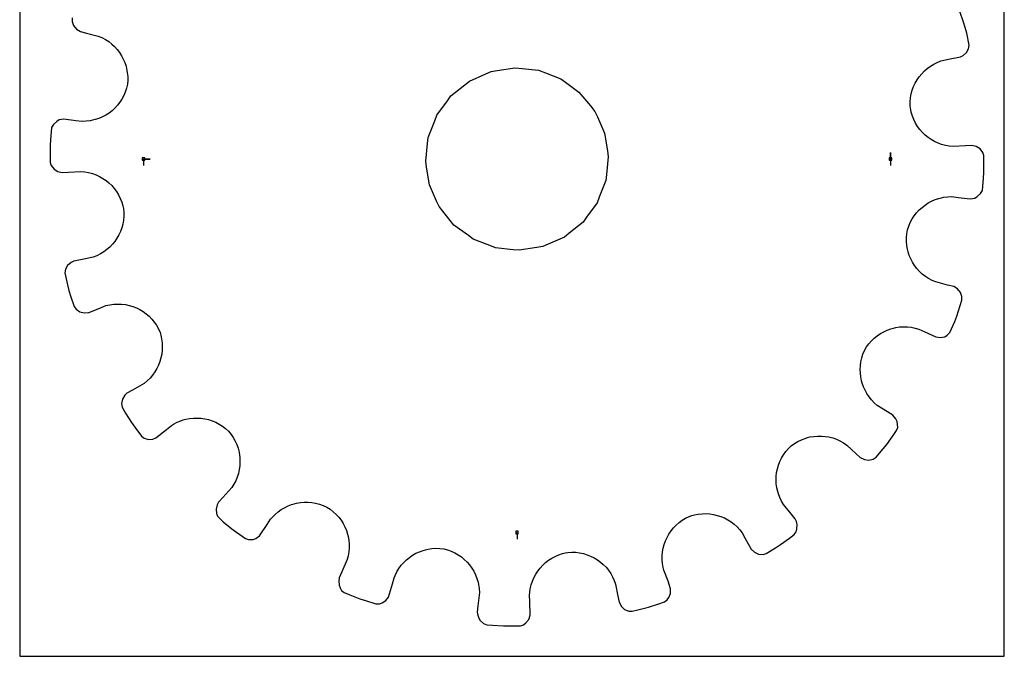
# Model space of a CAD drawing. Extents: x 0 to 216, y 0 to 279.
# Tile 1 of 2: x 0 to 216, y 0 to 140. Entities that reach past the tile are written whole.
import ezdxf

# ---------------------------------------------------------------- set-up
doc = ezdxf.new("R2010")
doc.units = 0

msp = doc.modelspace()

# ---------------------------------------------------------------- linework, layer by layer
at = {"layer": 'annotation', "color": 1}
for p, q in [((190.959435, 109.051908), (190.959435, 110.480658)), ((190.959435, 109.051908), (190.959435, 110.480658)), ((190.959435, 110.480658), (190.959435, 109.051908)), ((27.144382, 109.051908), (28.573132, 109.051908)), ((27.144382, 109.051908), (28.573132, 109.051908)), ((28.573132, 109.051908), (27.144382, 109.051908)), ((27.144382, 109.051908), (27.144382, 107.623158)), ((190.959435, 109.051908), (190.959435, 107.623158)), ((109.051908, 27.144382), (109.051908, 25.715632))]:
    msp.add_line(p, q, dxfattribs=at)
at = {"layer": 'boundary', "color": 5}
for p, q in [((206.93179, 139.087749), (206.161447, 141.378212)), ((11.487747, 139.978734), (11.481042, 139.232808)), ((11.481042, 139.232808), (11.809977, 138.306217)), ((11.809977, 138.306217), (12.432149, 137.544593)), ((207.338126, 137.87959), (206.93179, 139.087749)), ((12.432149, 137.544593), (13.300322, 137.028512)), ((13.300322, 137.028512), (14.654836, 136.680164)), ((14.654836, 136.680164), (17.222766, 136.019756)), ((17.222766, 136.019756), (18.031522, 135.673375)), ((207.648739, 136.643355), (207.338126, 137.87959)), ((208.224923, 134.042332), (207.648739, 136.643355)), ((18.031522, 135.673375), (18.795922, 135.263902)), ((18.795922, 135.263902), (19.514762, 134.794733)), ((19.514762, 134.794733), (20.184552, 134.270592)), ((20.184552, 134.270592), (20.803485, 133.695131)), ((208.06897, 133.241449), (208.224923, 134.042332)), ((20.803485, 133.695131), (21.369214, 133.072441)), ((21.369214, 133.072441), (21.879327, 132.406431)), ((21.879327, 132.406431), (22.331586, 131.701365)), ((22.331586, 131.701365), (22.723471, 130.960979)), ((206.25765, 131.458581), (206.844933, 131.763224)), ((206.844933, 131.763224), (207.589542, 132.397963)), ((207.589542, 132.397963), (208.06897, 133.241449)), ((22.723471, 130.960979), (23.052707, 130.189483)), ((23.052707, 130.189483), (23.316847, 129.390723)), ((199.682268, 129.420888), (200.411381, 129.86735)), ((200.411381, 129.86735), (201.184035, 130.253323)), ((201.184035, 130.253323), (201.997994, 130.574767)), ((201.997994, 130.574767), (203.656154, 130.947486)), ((203.656154, 130.947486), (206.25765, 131.458581)), ((23.316847, 129.390723), (23.445706, 128.85278)), ((23.445706, 128.85278), (23.596866, 128.01859)), ((23.596866, 128.01859), (23.676697, 127.167915)), ((197.25447, 127.106509), (197.783176, 127.756555)), ((197.783176, 127.756555), (198.365843, 128.361482)), ((198.365843, 128.361482), (198.999687, 128.917589)), ((198.999687, 128.917589), (199.682268, 129.420888)), ((23.613537, 125.432964), (23.431039, 124.574684)), ((23.683208, 126.304556), (23.613537, 125.432964)), ((23.676697, 127.167915), (23.683208, 126.304556)), ((196.018575, 124.924404), (196.369866, 125.686467)), ((196.369866, 125.686467), (196.782589, 126.415207)), ((196.782589, 126.415207), (197.25447, 127.106509)), ((23.158139, 123.747109), (22.818651, 122.955961)), ((23.431039, 124.574684), (23.158139, 123.747109)), ((195.361338, 122.475867), (195.511695, 123.315254)), ((195.511695, 123.315254), (195.731725, 124.132715)), ((195.731725, 124.132715), (196.018575, 124.924404)), ((21.95429, 121.494846), (21.436792, 120.830509)), ((22.416241, 122.204232), (21.95429, 121.494846)), ((22.818651, 122.955961), (22.416241, 122.204232)), ((195.278809, 120.747221), (195.283018, 121.618447)), ((195.283018, 121.618447), (195.361338, 122.475867)), ((19.586948, 119.137213), (18.883302, 118.682254)), ((20.249303, 119.648861), (19.586948, 119.137213)), ((20.867372, 120.214113), (20.249303, 119.648861)), ((21.436792, 120.830509), (20.867372, 120.214113)), ((195.370446, 119.874602), (195.278809, 120.747221)), ((195.487691, 119.310833), (195.370446, 119.874602)), ((195.737397, 118.4801), (195.487691, 119.310833)), ((7.405877, 116.644321), (7.01029, 115.930917)), ((8.12263, 117.298139), (7.405877, 116.644321)), ((8.682621, 117.614804), (8.12263, 117.298139)), ((9.679682, 117.780093), (8.682621, 117.614804)), ((12.311815, 117.462294), (9.679682, 117.780093)), ((13.700195, 117.294664), (12.311815, 117.462294)), ((14.579824, 117.32299), (13.700195, 117.294664)), ((15.441193, 117.426487), (14.579824, 117.32299)), ((15.991433, 117.541211), (15.441193, 117.426487)), ((16.562961, 117.68625), (15.991433, 117.541211)), ((17.367699, 117.953889), (16.562961, 117.68625)), ((18.142414, 118.286834), (17.367699, 117.953889)), ((18.883302, 118.682254), (18.142414, 118.286834)), ((196.054203, 117.683067), (195.737397, 118.4801)), ((196.435134, 116.922646), (196.054203, 117.683067)), ((196.875929, 116.202169), (196.435134, 116.922646)), ((7.01029, 115.930917), (6.754303, 113.279022)), ((197.374097, 115.524049), (196.875929, 116.202169)), ((197.92563, 114.892075), (197.374097, 115.524049)), ((198.526812, 114.309198), (197.92563, 114.892075)), ((6.754303, 113.279022), (6.6675, 112.007266)), ((199.174671, 113.778325), (198.526812, 114.309198)), ((199.866204, 113.302324), (199.174671, 113.778325)), ((200.596582, 112.884894), (199.866204, 113.302324)), ((201.362871, 112.529005), (200.596582, 112.884894)), ((202.162041, 112.237458), (201.362871, 112.529005)), ((6.6675, 112.007266), (6.69268, 109.590763)), ((202.990462, 112.013372), (202.162041, 112.237458)), ((203.844, 111.86031), (202.990462, 112.013372)), ((204.720204, 111.78074), (203.844, 111.86031)), ((207.366401, 111.946193), (204.720204, 111.78074)), ((208.762199, 112.033464), (207.366401, 111.946193)), ((209.74807, 111.810752), (208.762199, 112.033464)), ((210.574172, 111.278941), (209.74807, 111.810752)), ((211.173586, 110.499323), (210.574172, 111.278941)), ((211.397854, 109.787695), (211.173586, 110.499323)), ((6.69268, 109.590763), (6.705963, 108.316122)), ((6.705963, 108.316122), (6.930231, 107.604494)), ((211.411136, 108.513054), (211.397854, 109.787695)), ((211.436317, 106.096551), (211.411136, 108.513054)), ((6.930231, 107.604494), (7.529645, 106.824876)), ((7.529645, 106.824876), (8.355746, 106.293065)), ((8.355746, 106.293065), (9.341617, 106.070352)), ((9.341617, 106.070352), (10.737416, 106.157624)), ((10.737416, 106.157624), (13.383613, 106.323076)), ((13.383613, 106.323076), (14.259817, 106.243507)), ((14.259817, 106.243507), (15.113355, 106.090445)), ((15.113355, 106.090445), (15.941776, 105.866359)), ((15.941776, 105.866359), (16.740946, 105.574812)), ((211.349514, 104.824795), (211.436317, 106.096551)), ((16.740946, 105.574812), (17.507235, 105.218923)), ((17.507235, 105.218923), (18.237612, 104.801492)), ((18.237612, 104.801492), (18.929146, 104.325491)), ((18.929146, 104.325491), (19.577005, 103.794619)), ((19.577005, 103.794619), (20.178187, 103.211741)), ((211.093527, 102.1729), (211.349514, 104.824795)), ((20.178187, 103.211741), (20.72972, 102.579768)), ((20.72972, 102.579768), (21.227888, 101.901648)), ((21.227888, 101.901648), (21.668683, 101.18117)), ((210.69794, 101.459496), (211.093527, 102.1729)), ((21.668683, 101.18117), (22.049613, 100.42075)), ((22.049613, 100.42075), (22.36642, 99.623717)), ((22.36642, 99.623717), (22.616126, 98.792984)), ((198.516868, 98.966604), (199.220515, 99.421563)), ((199.220515, 99.421563), (199.961403, 99.816982)), ((199.961403, 99.816982), (200.736118, 100.149928)), ((200.736118, 100.149928), (201.540856, 100.417567)), ((201.540856, 100.417567), (202.112384, 100.562606)), ((202.112384, 100.562606), (202.662624, 100.67733)), ((202.662624, 100.67733), (203.523993, 100.780827)), ((203.523993, 100.780827), (204.403622, 100.809153)), ((204.403622, 100.809153), (205.792002, 100.641523)), ((205.792002, 100.641523), (208.424135, 100.323724)), ((208.424135, 100.323724), (209.421196, 100.489013)), ((209.421196, 100.489013), (209.981187, 100.805678)), ((209.981187, 100.805678), (210.69794, 101.459496)), ((22.616126, 98.792984), (22.733371, 98.229215)), ((22.733371, 98.229215), (22.825008, 97.356596)), ((22.825008, 97.356596), (22.820798, 96.48537)), ((196.149527, 96.608971), (196.667024, 97.273308)), ((196.667024, 97.273308), (197.236445, 97.889704)), ((197.236445, 97.889704), (197.854515, 98.454956)), ((197.854515, 98.454956), (198.516868, 98.966604)), ((22.742479, 95.62795), (22.592122, 94.788563)), ((22.820798, 96.48537), (22.742479, 95.62795)), ((194.945678, 94.356708), (195.285166, 95.147856)), ((195.285166, 95.147856), (195.687576, 95.899585)), ((195.687576, 95.899585), (196.149527, 96.608971)), ((22.085242, 93.179412), (21.73395, 92.41735)), ((22.372092, 93.971102), (22.085242, 93.179412)), ((22.592122, 94.788563), (22.372092, 93.971102)), ((194.49028, 92.670853), (194.672778, 93.529133)), ((194.672778, 93.529133), (194.945678, 94.356708)), ((20.849346, 90.997307), (20.320641, 90.347261)), ((21.321228, 91.68861), (20.849346, 90.997307)), ((21.73395, 92.41735), (21.321228, 91.68861)), ((194.420609, 91.79926), (194.49028, 92.670853)), ((194.42712, 90.935902), (194.420609, 91.79926)), ((194.50695, 90.085227), (194.42712, 90.935902)), ((18.421549, 88.682928), (17.692436, 88.236467)), ((19.10413, 89.186228), (18.421549, 88.682928)), ((19.737974, 89.742335), (19.10413, 89.186228)), ((20.320641, 90.347261), (19.737974, 89.742335)), ((194.658111, 89.251037), (194.50695, 90.085227)), ((194.78697, 88.713094), (194.658111, 89.251037)), ((195.05111, 87.914333), (194.78697, 88.713094)), ((11.846168, 86.645235), (11.258884, 86.340593)), ((14.447663, 87.156331), (11.846168, 86.645235)), ((16.105822, 87.529049), (14.447663, 87.156331)), ((16.919782, 87.850494), (16.105822, 87.529049)), ((17.692436, 88.236467), (16.919782, 87.850494)), ((195.380346, 87.142838), (195.05111, 87.914333)), ((195.772231, 86.402452), (195.380346, 87.142838)), ((196.224489, 85.697385), (195.772231, 86.402452)), ((10.034847, 84.862368), (9.878894, 84.061485)), ((10.514275, 85.705854), (10.034847, 84.862368)), ((11.258884, 86.340593), (10.514275, 85.705854)), ((196.734603, 85.031376), (196.224489, 85.697385)), ((197.300332, 84.408686), (196.734603, 85.031376)), ((197.919265, 83.833225), (197.300332, 84.408686)), ((9.878894, 84.061485), (10.455078, 81.460461)), ((198.589055, 83.309084), (197.919265, 83.833225)), ((199.307895, 82.839915), (198.589055, 83.309084)), ((200.072294, 82.430442), (199.307895, 82.839915)), ((200.881051, 82.08406), (200.072294, 82.430442)), ((203.44898, 81.423652), (200.881051, 82.08406)), ((10.455078, 81.460461), (10.765691, 80.224227)), ((10.765691, 80.224227), (11.172027, 79.016068)), ((204.803495, 81.075305), (203.44898, 81.423652)), ((205.671668, 80.559224), (204.803495, 81.075305)), ((206.29384, 79.797599), (205.671668, 80.559224)), ((11.172027, 79.016068), (11.942369, 76.725604)), ((206.234837, 76.908692), (206.61607, 78.125083)), ((206.622774, 78.871009), (206.29384, 79.797599)), ((206.61607, 78.125083), (206.622774, 78.871009)), ((11.942369, 76.725604), (12.375795, 76.118312)), ((12.375795, 76.118312), (13.186866, 75.561773)), ((15.143238, 75.404075), (17.608654, 76.379123)), ((17.608654, 76.379123), (18.909097, 76.893435)), ((18.909097, 76.893435), (19.767054, 77.088701)), ((19.767054, 77.088701), (20.626202, 77.206496)), ((20.626202, 77.206496), (21.483215, 77.249395)), ((21.483215, 77.249395), (22.333371, 77.219199)), ((22.333371, 77.219199), (23.172446, 77.117477)), ((23.172446, 77.117477), (23.996262, 76.946492)), ((23.996262, 76.946492), (24.800262, 76.70723)), ((24.800262, 76.70723), (25.580491, 76.402603)), ((25.580491, 76.402603), (26.332758, 76.034136)), ((26.332758, 76.034136), (27.052594, 75.603526)), ((27.052594, 75.603526), (27.735628, 75.112388)), ((205.512085, 74.602622), (206.234837, 76.908692)), ((13.186866, 75.561773), (14.136949, 75.311151)), ((14.136949, 75.311151), (15.143238, 75.404075)), ((27.735628, 75.112388), (28.378017, 74.563587)), ((28.378017, 74.563587), (28.975209, 73.958088)), ((28.975209, 73.958088), (29.522714, 73.297589)), ((203.973609, 70.976918), (205.036569, 73.419913)), ((205.036569, 73.419913), (205.512085, 74.602622)), ((29.522714, 73.297589), (30.016758, 72.584907)), ((30.016758, 72.584907), (30.45303, 71.821637)), ((30.45303, 71.821637), (30.768215, 70.999776)), ((189.47121, 71.185331), (190.233724, 71.532044)), ((190.233724, 71.532044), (191.021531, 71.814055)), ((191.021531, 71.814055), (191.57852, 71.969984)), ((191.57852, 71.969984), (192.113358, 72.095712)), ((192.113358, 72.095712), (192.945868, 72.218783)), ((192.945868, 72.218783), (193.789533, 72.271783)), ((193.789533, 72.271783), (194.639571, 72.252914)), ((194.639571, 72.252914), (195.492653, 72.160268)), ((195.492653, 72.160268), (196.344123, 71.992281)), ((196.344123, 71.992281), (197.189357, 71.747449)), ((197.189357, 71.747449), (198.458073, 71.158921)), ((30.768215, 70.999776), (30.924821, 70.453545)), ((30.924821, 70.453545), (31.115107, 69.614049)), ((31.115107, 69.614049), (31.231308, 68.769345)), ((186.200615, 68.533343), (186.768148, 69.180703)), ((186.768148, 69.180703), (187.383068, 69.771304)), ((187.383068, 69.771304), (188.041749, 70.303214)), ((188.041749, 70.303214), (188.739022, 70.775205)), ((188.739022, 70.775205), (189.47121, 71.185331)), ((198.458073, 71.158921), (200.863343, 70.043172)), ((200.863343, 70.043172), (201.862654, 69.892377)), ((201.862654, 69.892377), (202.825957, 70.087751)), ((202.825957, 70.087751), (203.376897, 70.420668)), ((203.376897, 70.420668), (203.973609, 70.976918)), ((31.246424, 67.082077), (31.14795, 66.248744)), ((31.231308, 68.769345), (31.274652, 67.923814)), ((31.274652, 67.923814), (31.246424, 67.082077)), ((184.911215, 66.263121), (185.246738, 67.070644)), ((185.246738, 67.070644), (185.685311, 67.830681)), ((185.685311, 67.830681), (186.200615, 68.533343)), ((30.980385, 65.428012), (30.745104, 64.62468)), ((31.14795, 66.248744), (30.980385, 65.428012)), ((184.463306, 64.606509), (184.650223, 65.440307)), ((184.650223, 65.440307), (184.911215, 66.263121)), ((30.076402, 63.087819), (29.645253, 62.362946)), ((30.443407, 63.843126), (30.076402, 63.087819)), ((30.745104, 64.62468), (30.443407, 63.843126)), ((184.307501, 62.924225), (184.349433, 63.76631)), ((184.33608, 62.085022), (184.307501, 62.924225)), ((184.349433, 63.76631), (184.463306, 64.606509)), ((28.596161, 61.023671), (27.980601, 60.417892)), ((29.151322, 61.673315), (28.596161, 61.023671)), ((29.645253, 62.362946), (29.151322, 61.673315)), ((184.434561, 61.253165), (184.33608, 62.085022)), ((184.60207, 60.4331), (184.434561, 61.253165)), ((24.749566, 58.384055), (23.527758, 57.703574)), ((27.305887, 59.860589), (24.749566, 58.384055)), ((27.980601, 60.417892), (27.305887, 59.860589)), ((184.740999, 59.902637), (184.60207, 60.4331)), ((185.02064, 59.111382), (184.740999, 59.902637)), ((185.36609, 58.34449), (185.02064, 59.111382)), ((185.777157, 57.605793), (185.36609, 58.34449)), ((22.551279, 56.398506), (22.355829, 55.448366)), ((23.063339, 57.232248), (22.551279, 56.398506)), ((23.527758, 57.703574), (23.063339, 57.232248)), ((186.252016, 56.900321), (185.777157, 57.605793)), ((186.790609, 56.232137), (186.252016, 56.900321)), ((187.391177, 55.606385), (186.790609, 56.232137)), ((22.355829, 55.448366), (22.455128, 54.638609)), ((22.455128, 54.638609), (23.199994, 53.310087)), ((188.05299, 55.02727), (187.391177, 55.606385)), ((190.291139, 53.605677), (188.05299, 55.02727)), ((23.199994, 53.310087), (24.484053, 51.262817)), ((35.319884, 51.640591), (35.879222, 51.826968)), ((35.879222, 51.826968), (36.414688, 51.980095)), ((36.414688, 51.980095), (37.243966, 52.14236)), ((37.243966, 52.14236), (38.080165, 52.233898)), ((38.080165, 52.233898), (38.919068, 52.255493)), ((38.919068, 52.255493), (39.754984, 52.206462)), ((39.754984, 52.206462), (40.584444, 52.08869)), ((40.584444, 52.08869), (41.401991, 51.901353)), ((41.401991, 51.901353), (42.203291, 51.645306)), ((191.471703, 52.855825), (190.291139, 53.605677)), ((192.138408, 52.096338), (191.471703, 52.855825)), ((192.371406, 51.496511), (192.138408, 52.096338)), ((24.484053, 51.262817), (25.24403, 50.239425)), ((25.24403, 50.239425), (26.684817, 48.299248)), ((29.816574, 47.893611), (32.180648, 49.720723)), ((32.180648, 49.720723), (33.25853, 50.611716)), ((33.25853, 50.611716), (33.75313, 50.906694)), ((33.75313, 50.906694), (34.52527, 51.309815)), ((34.52527, 51.309815), (35.319884, 51.640591)), ((42.203291, 51.645306), (42.984097, 51.322111)), ((42.984097, 51.322111), (43.738857, 50.930227)), ((43.738857, 50.930227), (44.463768, 50.471738)), ((44.463768, 50.471738), (45.153853, 49.94632)), ((45.153853, 49.94632), (45.804614, 49.354914)), ((192.284139, 49.489675), (192.520868, 50.197162)), ((192.503478, 50.840679), (192.371406, 51.496511)), ((192.520868, 50.197162), (192.503478, 50.840679)), ((26.684817, 48.299248), (27.284372, 47.85525)), ((27.284372, 47.85525), (28.227662, 47.577148)), ((28.227662, 47.577148), (29.208785, 47.632101)), ((29.208785, 47.632101), (29.816574, 47.893611)), ((45.804614, 49.354914), (46.358442, 48.671175)), ((46.358442, 48.671175), (46.843874, 47.951785)), ((46.843874, 47.951785), (47.260285, 47.200886)), ((171.411287, 47.487935), (172.201924, 47.79044)), ((172.201924, 47.79044), (172.758755, 47.95906)), ((172.758755, 47.95906), (173.29192, 48.09631)), ((173.29192, 48.09631), (174.119191, 48.23624)), ((174.119191, 48.23624), (174.953986, 48.306411)), ((174.953986, 48.306411), (175.791699, 48.306752)), ((175.791699, 48.306752), (176.627724, 48.237196)), ((176.627724, 48.237196), (177.457284, 48.097308)), ((177.457284, 48.097308), (178.276372, 47.88677)), ((178.276372, 47.88677), (179.079064, 47.605848)), ((179.079064, 47.605848), (179.862019, 47.254013)), ((190.145588, 46.480876), (191.545645, 48.450664)), ((191.545645, 48.450664), (192.284139, 49.489675)), ((47.260285, 47.200886), (47.608015, 46.424385)), ((47.608015, 46.424385), (47.886665, 45.626291)), ((47.886665, 45.626291), (48.023914, 45.093127)), ((167.976057, 44.91555), (168.544676, 45.579891)), ((168.544676, 45.579891), (169.196529, 46.167192)), ((169.196529, 46.167192), (169.903609, 46.676243)), ((169.903609, 46.676243), (170.643628, 47.116488)), ((170.643628, 47.116488), (171.411287, 47.487935)), ((179.862019, 47.254013), (180.619865, 46.831158)), ((180.619865, 46.831158), (181.347989, 46.337213)), ((181.347989, 46.337213), (182.372777, 45.385444)), ((182.372777, 45.385444), (184.315602, 43.581051)), ((187.777479, 43.649167), (189.327823, 45.503019)), ((189.327823, 45.503019), (190.145588, 46.480876)), ((48.023914, 45.093127), (48.187919, 44.270302)), ((48.187919, 44.270302), (48.28218, 43.438105)), ((48.28218, 43.438105), (48.306635, 42.6014)), ((166.670099, 42.714466), (167.038263, 43.47822)), ((167.038263, 43.47822), (167.473752, 44.213439)), ((167.473752, 44.213439), (167.976057, 44.91555)), ((184.315602, 43.581051), (185.218858, 43.129175)), ((186.195882, 43.016955), (187.153348, 43.24062)), ((187.153348, 43.24062), (187.777479, 43.649167)), ((48.261215, 41.764792), (48.145615, 40.933)), ((48.306635, 42.6014), (48.261215, 41.764792)), ((165.974457, 40.298012), (166.137772, 41.119673)), ((166.137772, 41.119673), (166.370091, 41.926583)), ((166.370091, 41.926583), (166.670099, 42.714466)), ((185.218858, 43.129175), (186.195882, 43.016955)), ((47.702857, 39.301941), (47.37551, 38.512171)), ((47.959474, 40.110296), (47.702857, 39.301941)), ((48.145615, 40.933), (47.959474, 40.110296)), ((165.855781, 38.629375), (165.880423, 39.466322)), ((165.880423, 39.466322), (165.974457, 40.298012)), ((46.507784, 37.007267), (44.532821, 34.813003)), ((46.977181, 37.745654), (46.507784, 37.007267)), ((47.37551, 38.512171), (46.977181, 37.745654)), ((165.901529, 37.791406), (165.855781, 38.629375)), ((166.017491, 36.957596), (165.901529, 37.791406)), ((166.204492, 36.132243), (166.017491, 36.957596)), ((44.532821, 34.813003), (43.581052, 33.788215)), ((166.35762, 35.596777), (166.204492, 36.132243)), ((166.663438, 34.794941), (166.35762, 35.596777)), ((167.041529, 34.014018), (166.663438, 34.794941)), ((43.285219, 33.196875), (43.055707, 32.245325)), ((43.581052, 33.788215), (43.285219, 33.196875)), ((57.362176, 32.162679), (58.0894, 32.595776)), ((58.0894, 32.595776), (58.846555, 32.963885)), ((58.846555, 32.963885), (59.629398, 33.266251)), ((59.629398, 33.266251), (60.182442, 33.436099)), ((60.182442, 33.436099), (60.712905, 33.575028)), ((60.712905, 33.575028), (61.538138, 33.718959)), ((61.538138, 33.718959), (62.373489, 33.793466)), ((62.373489, 33.793466), (63.214724, 33.797819)), ((63.214724, 33.797819), (64.057257, 33.731472)), ((64.057257, 33.731472), (64.896224, 33.592531)), ((64.896224, 33.592531), (65.727297, 33.380309)), ((65.727297, 33.380309), (66.545754, 33.093591)), ((66.545754, 33.093591), (67.347509, 32.732325)), ((67.347509, 32.732325), (68.085542, 32.252974)), ((167.492101, 33.25853), (167.041529, 34.014018)), ((169.181272, 31.215049), (167.492101, 33.25853)), ((43.055707, 32.245325), (43.163383, 31.281105)), ((43.163383, 31.281105), (43.381701, 30.734941)), ((43.381701, 30.734941), (44.627025, 29.508572)), ((55.02727, 30.050827), (55.406403, 30.4841)), ((55.406403, 30.4841), (56.01605, 31.105817)), ((56.01605, 31.105817), (56.669581, 31.665812)), ((56.669581, 31.665812), (57.362176, 32.162679)), ((68.085542, 32.252974), (68.769546, 31.718706)), ((68.769546, 31.718706), (69.397578, 31.133626)), ((69.397578, 31.133626), (69.968435, 30.502967)), ((69.968435, 30.502967), (70.479801, 29.829505)), ((145.272804, 29.846152), (146.018605, 30.302374)), ((146.018605, 30.302374), (146.820232, 30.659374)), ((146.820232, 30.659374), (147.392163, 30.850821)), ((147.392163, 30.850821), (147.938394, 31.007427)), ((147.938394, 31.007427), (148.780603, 31.171905)), ((148.780603, 31.171905), (149.626623, 31.262641)), ((149.626623, 31.262641), (150.471896, 31.280987)), ((150.471896, 31.280987), (151.311767, 31.228193)), ((151.311767, 31.228193), (152.141653, 31.105624)), ((152.141653, 31.105624), (152.957555, 30.914323)), ((152.957555, 30.914323), (153.754257, 30.655845)), ((153.754257, 30.655845), (154.527821, 30.331352)), ((154.527821, 30.331352), (155.273498, 29.941923)), ((170.072266, 30.137167), (169.181272, 31.215049)), ((44.627025, 29.508572), (46.480876, 27.958229)), ((52.593556, 26.401884), (54.277418, 28.870262)), ((54.277418, 28.870262), (55.02727, 30.050827)), ((70.479801, 29.829505), (70.931022, 29.119672)), ((70.931022, 29.119672), (71.319472, 28.375694)), ((71.319472, 28.375694), (71.64417, 27.603402)), ((142.821827, 27.49976), (143.350715, 28.156185)), ((143.350715, 28.156185), (143.936635, 28.768984)), ((143.936635, 28.768984), (144.578142, 29.333647)), ((144.578142, 29.333647), (145.272804, 29.846152)), ((155.273498, 29.941923), (155.987397, 29.488767)), ((155.987397, 29.488767), (156.664227, 28.973329)), ((156.664227, 28.973329), (157.299531, 28.397215)), ((157.299531, 28.397215), (157.889738, 27.760848)), ((170.333776, 29.529378), (170.072266, 30.137167)), ((170.490693, 28.86998), (170.333776, 29.529378)), ((170.430634, 27.901921), (170.490693, 28.86998)), ((46.480876, 27.958229), (47.519887, 27.219735)), ((47.519887, 27.219735), (49.489675, 25.819678)), ((51.779945, 25.842509), (52.593556, 26.401884)), ((71.64417, 27.603402), (71.903665, 26.80741)), ((71.903665, 26.80741), (72.029394, 26.272572)), ((72.029394, 26.272572), (72.176284, 25.445435)), ((141.596019, 25.311059), (141.94244, 26.072982)), ((141.94244, 26.072982), (142.351591, 26.804017)), ((142.351591, 26.804017), (142.821827, 27.49976)), ((157.889738, 27.760848), (158.429685, 27.065907)), ((158.429685, 27.065907), (159.110166, 25.844098)), ((166.841, 24.484053), (168.781177, 25.92484)), ((168.781177, 25.92484), (169.804569, 26.684817)), ((169.804569, 26.684817), (170.248567, 27.284372)), ((170.248567, 27.284372), (170.430634, 27.901921)), ((49.489675, 25.819678), (50.197162, 25.582949)), ((50.197162, 25.582949), (51.180118, 25.609511)), ((51.180118, 25.609511), (51.779945, 25.842509)), ((72.176284, 25.445435), (72.253481, 24.605621)), ((72.25943, 23.757784), (72.192261, 22.905753)), ((72.253481, 24.605621), (72.25943, 23.757784)), ((141.09828, 23.711778), (141.313964, 24.522621)), ((141.313964, 24.522621), (141.596019, 25.311059)), ((159.110166, 25.844098), (160.400243, 23.527758)), ((163.71385, 22.522687), (165.761119, 23.806746)), ((165.761119, 23.806746), (166.841, 24.484053)), ((72.050291, 22.053727), (71.831996, 21.206339)), ((72.192261, 22.905753), (72.050291, 22.053727)), ((84.816346, 21.173854), (85.467396, 21.703173)), ((85.467396, 21.703173), (86.158975, 22.17541)), ((86.158975, 22.17541), (86.887165, 22.588144)), ((86.887165, 22.588144), (87.647917, 22.939014)), ((87.647917, 22.939014), (88.437263, 23.225633)), ((88.437263, 23.225633), (88.996845, 23.384817)), ((88.996845, 23.384817), (89.534788, 23.513676)), ((89.534788, 23.513676), (90.375569, 23.640747)), ((90.375569, 23.640747), (91.231462, 23.695659)), ((91.231462, 23.695659), (92.098759, 23.676641)), ((92.098759, 23.676641), (92.972617, 23.580252)), ((92.972617, 23.580252), (93.822679, 23.352333)), ((93.822679, 23.352333), (94.638393, 23.055706)), ((94.638393, 23.055706), (95.416584, 22.693611)), ((95.416584, 22.693611), (96.154355, 22.269936)), ((96.154355, 22.269936), (96.848769, 21.787795)), ((96.848769, 21.787795), (97.497241, 21.251648)), ((116.673848, 21.516466), (117.420475, 21.918068)), ((117.420475, 21.918068), (118.204865, 22.257019)), ((118.204865, 22.257019), (119.023961, 22.529896)), ((119.023961, 22.529896), (119.608206, 22.677969)), ((119.608206, 22.677969), (120.171975, 22.795215)), ((120.171975, 22.795215), (121.050647, 22.840723)), ((121.050647, 22.840723), (121.917946, 22.810289)), ((121.917946, 22.810289), (122.770155, 22.706711)), ((122.770155, 22.706711), (123.602779, 22.531679)), ((123.602779, 22.531679), (124.412242, 22.287914)), ((124.412242, 22.287914), (125.194556, 21.978338)), ((125.194556, 21.978338), (125.945937, 21.605042)), ((125.945937, 21.605042), (126.662734, 21.171524)), ((140.869236, 21.187267), (140.874191, 22.039791)), ((140.874191, 22.039791), (140.951213, 22.882693)), ((140.951213, 22.882693), (141.09828, 23.711778)), ((160.400243, 23.527758), (161.120181, 22.81837)), ((161.120181, 22.81837), (162.013951, 22.410396)), ((162.013951, 22.410396), (162.993825, 22.327047)), ((162.993825, 22.327047), (163.71385, 22.522687)), ((71.831996, 21.206339), (70.6317, 18.50919)), ((83.147069, 19.266529), (83.652226, 19.953257)), ((83.652226, 19.953257), (84.209965, 20.589753)), ((84.209965, 20.589753), (84.816346, 21.173854)), ((97.497241, 21.251648), (98.096718, 20.664677)), ((98.096718, 20.664677), (98.643917, 20.030203)), ((98.643917, 20.030203), (99.136812, 19.353143)), ((114.125875, 19.353283), (114.690794, 19.970584)), ((114.690794, 19.970584), (115.305813, 20.539262)), ((115.305813, 20.539262), (115.967998, 21.055859)), ((115.967998, 21.055859), (116.673848, 21.516466)), ((126.662734, 21.171524), (127.340589, 20.679406)), ((127.340589, 20.679406), (127.975967, 20.131401)), ((127.975967, 20.131401), (128.564831, 19.530452)), ((128.564831, 19.530452), (129.103659, 18.879256)), ((140.937998, 20.329517), (140.869236, 21.187267)), ((141.082546, 19.47078), (140.937998, 20.329517)), ((141.210382, 18.909097), (141.082546, 19.47078)), ((70.6317, 18.50919), (70.043172, 17.240474)), ((82.08406, 17.222766), (82.310828, 17.752239)), ((82.310828, 17.752239), (82.698514, 18.531956)), ((82.698514, 18.531956), (83.147069, 19.266529)), ((99.136812, 19.353143), (99.571761, 18.635473)), ((99.571761, 18.635473), (99.946331, 17.882338)), ((99.946331, 17.882338), (100.257319, 17.096241)), ((112.761997, 17.242617), (113.158175, 17.985395)), ((113.158175, 17.985395), (113.613951, 18.690343)), ((113.613951, 18.690343), (114.125875, 19.353283)), ((129.103659, 18.879256), (129.588219, 18.18012)), ((129.588219, 18.18012), (130.014585, 17.435195)), ((130.014585, 17.435195), (130.379251, 16.647915)), ((142.185429, 16.44368), (141.210382, 18.909097)), ((70.043172, 17.240474), (69.944451, 16.586249)), ((69.944451, 16.586249), (70.020284, 15.610511)), ((70.020284, 15.610511), (70.263356, 14.987253)), ((80.89709, 13.00052), (81.735713, 15.868251)), ((81.735713, 15.868251), (82.08406, 17.222766)), ((100.257319, 17.096241), (100.502093, 16.28167)), ((100.502093, 16.28167), (100.616816, 15.73143)), ((100.616816, 15.73143), (100.745087, 14.877275)), ((111.960516, 14.818607), (112.160075, 15.655702)), ((112.160075, 15.655702), (112.428327, 16.464973)), ((112.428327, 16.464973), (112.761997, 17.242617)), ((130.379251, 16.647915), (130.677897, 15.819883)), ((130.677897, 15.819883), (131.188992, 13.218387)), ((142.731831, 14.795742), (142.185429, 16.44368)), ((70.263356, 14.987253), (70.596273, 14.436313)), ((70.596273, 14.436313), (71.177698, 13.968745)), ((71.177698, 13.968745), (72.360407, 13.493229)), ((72.360407, 13.493229), (74.602622, 12.591732)), ((80.296217, 12.217297), (80.89709, 13.00052)), ((100.799371, 14.003952), (100.491354, 11.068063)), ((100.745087, 14.877275), (100.799371, 14.003952)), ((111.780741, 13.383613), (111.832832, 13.957242)), ((111.868012, 11.987814), (111.780741, 13.383613)), ((111.832832, 13.957242), (111.960516, 14.818607)), ((131.188992, 13.218387), (131.458581, 11.846167)), ((142.349858, 12.906783), (142.70612, 13.808862)), ((142.70612, 13.808862), (142.731831, 14.795742)), ((74.602622, 12.591732), (75.819013, 12.210499)), ((75.819013, 12.210499), (78.125083, 11.487747)), ((78.125083, 11.487747), (78.871009, 11.481043)), ((78.871009, 11.481043), (79.477625, 11.696388)), ((79.477625, 11.696388), (80.296217, 12.217297)), ((100.491354, 11.068063), (100.323724, 9.679682)), ((111.956556, 9.001172), (111.868012, 11.987814)), ((131.458581, 11.846167), (131.923915, 10.949107)), ((131.923915, 10.949107), (132.648011, 10.284912)), ((137.87959, 10.765691), (140.170054, 11.536034)), ((140.170054, 11.536034), (141.378213, 11.94237)), ((141.378213, 11.94237), (141.985505, 12.375795)), ((141.985505, 12.375795), (142.349858, 12.906783)), ((100.323724, 9.679682), (100.431935, 9.02693)), ((100.431935, 9.02693), (100.656045, 8.387241)), ((111.627105, 8.070474), (111.956556, 9.001172)), ((132.648011, 10.284912), (133.554472, 9.902945)), ((133.554472, 9.902945), (134.299665, 9.866207)), ((134.299665, 9.866207), (135.535899, 10.176821)), ((135.535899, 10.176821), (137.87959, 10.765691)), ((100.656045, 8.387241), (100.97271, 7.827249)), ((100.97271, 7.827249), (101.716263, 7.183614)), ((101.716263, 7.183614), (102.413764, 6.918865)), ((102.413764, 6.918865), (103.685519, 6.832062)), ((103.685519, 6.832062), (106.096551, 6.6675)), ((106.096551, 6.6675), (107.371192, 6.680782)), ((107.371192, 6.680782), (109.787695, 6.705963)), ((109.787695, 6.705963), (110.499323, 6.930231)), ((110.499323, 6.930231), (111.00972, 7.322653)), ((111.00972, 7.322653), (111.627105, 8.070474))]:
    msp.add_line(p, q, dxfattribs=at)
at = {"layer": 'frame', "color": 5}
for p, q in [((0, 279.4), (0, 0)), ((215.9, 0), (215.9, 279.4)), ((0, 0), (215.9, 0))]:
    msp.add_line(p, q, dxfattribs=at)
at = {"layer": 'hole', "color": 5}
for p, q in [((98.634008, 126.154974), (102.21991, 127.74001)), ((102.21991, 127.74001), (103.415608, 128.268531)), ((103.415608, 128.268531), (104.707353, 128.469585)), ((104.707353, 128.469585), (108.5813, 129.072549)), ((108.5813, 129.072549), (110.172668, 128.900978)), ((110.172668, 128.900978), (113.77905, 128.512161)), ((113.77905, 128.512161), (115.282205, 127.930525)), ((115.282205, 127.930525), (118.654648, 126.625583)), ((94.562399, 122.875852), (97.615852, 125.334989)), ((97.615852, 125.334989), (98.634008, 126.154974)), ((118.654648, 126.625583), (119.680898, 125.875762)), ((119.680898, 125.875762), (122.600698, 123.742449)), ((122.600698, 123.742449), (125.151022, 120.716392)), ((91.478234, 118.654648), (93.791166, 121.820288)), ((93.791166, 121.820288), (94.562399, 122.875852)), ((125.151022, 120.716392), (126.125604, 119.506261)), ((126.125604, 119.506261), (126.683495, 118.274111)), ((89.591656, 113.77905), (91.006472, 117.435444)), ((91.006472, 117.435444), (91.478234, 118.654648)), ((126.683495, 118.274111), (128.268531, 114.688209)), ((128.268531, 114.688209), (128.871494, 110.814262)), ((89.031268, 108.5813), (89.451524, 112.479289)), ((89.451524, 112.479289), (89.591656, 113.77905)), ((128.871494, 110.814262), (129.072549, 109.522517)), ((27.430132, 109.337658), (26.858632, 109.337658)), ((26.858632, 109.337658), (26.858632, 108.766158)), ((26.858632, 108.766158), (27.430132, 108.766158)), ((27.430132, 108.766158), (27.430132, 109.337658)), ((89.232322, 107.289555), (89.031268, 108.5813)), ((129.072549, 109.522517), (128.652293, 105.624528)), ((191.245185, 109.337658), (190.673685, 109.337658)), ((190.673685, 109.337658), (190.673685, 108.766158)), ((190.673685, 108.766158), (191.245185, 108.766158)), ((191.245185, 108.766158), (191.245185, 109.337658)), ((89.835286, 103.415607), (89.232322, 107.289555)), ((128.51216, 104.324767), (127.097345, 100.668372)), ((128.652293, 105.624528), (128.51216, 104.324767)), ((91.420322, 99.829706), (89.835286, 103.415607)), ((91.948843, 98.634008), (91.420322, 99.829706)), ((126.625583, 99.449169), (124.312651, 96.283529)), ((127.097345, 100.668372), (126.625583, 99.449169)), ((94.40798, 95.580555), (91.948843, 98.634008)), ((95.227965, 94.562399), (94.40798, 95.580555)), ((123.541418, 95.227965), (120.487965, 92.768828)), ((124.312651, 96.283529), (123.541418, 95.227965)), ((98.393605, 92.249468), (95.227965, 94.562399)), ((99.449169, 91.478234), (98.393605, 92.249468)), ((103.105564, 90.063418), (99.449169, 91.478234)), ((119.469809, 91.948843), (115.883907, 90.363807)), ((120.487965, 92.768828), (119.469809, 91.948843)), ((104.324767, 89.591656), (103.105564, 90.063418)), ((108.222755, 89.1714), (104.324767, 89.591656)), ((109.522517, 89.031268), (108.222755, 89.1714)), ((113.396464, 89.634231), (109.522517, 89.031268)), ((114.688209, 89.835286), (113.396464, 89.634231)), ((115.883907, 90.363807), (114.688209, 89.835286)), ((109.337658, 27.430132), (108.766158, 27.430132)), ((108.766158, 27.430132), (108.766158, 26.858632)), ((108.766158, 26.858632), (109.337658, 26.858632)), ((109.337658, 26.858632), (109.337658, 27.430132))]:
    msp.add_line(p, q, dxfattribs=at)

doc.saveas('drawing.dxf')
